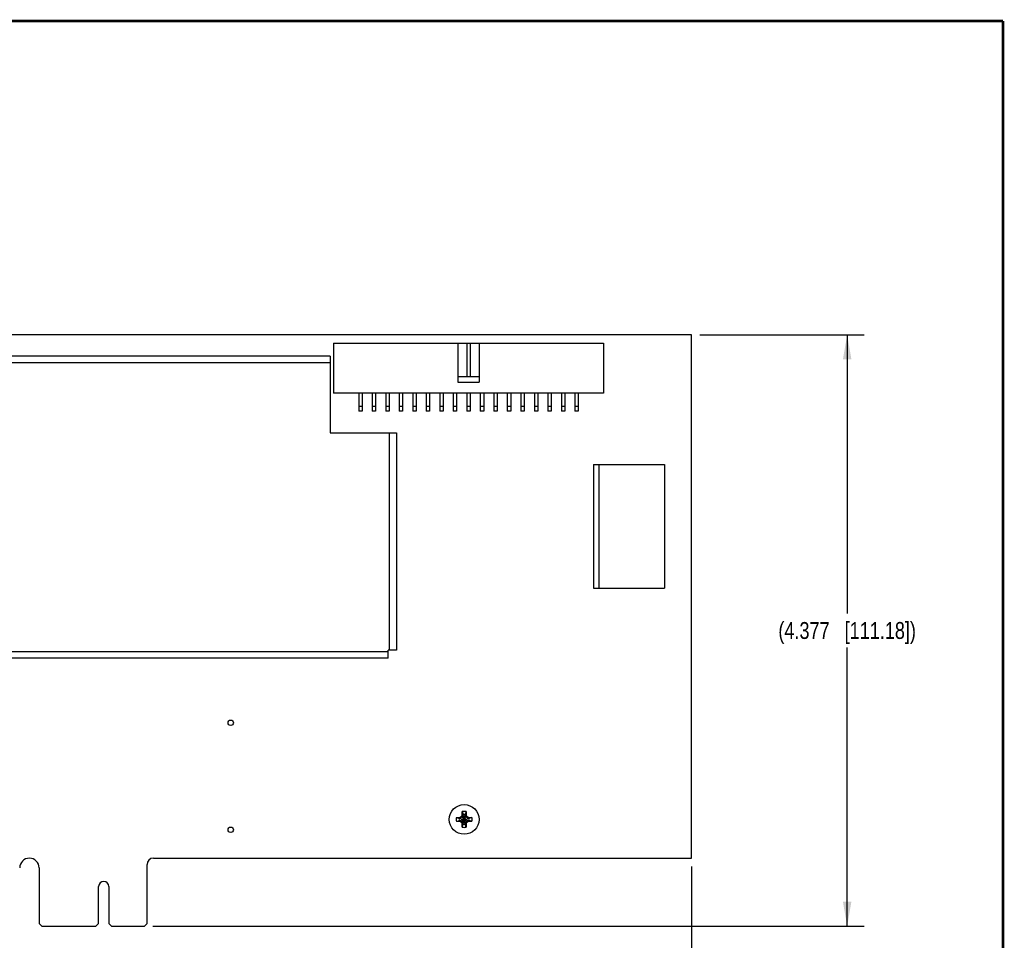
# Model space of a CAD drawing. Header units: inches. Extents: x 0.2 to 16.8, y 0.2 to 10.8.
# Tile 11 of 11: x 9.5 to 16.8, y 4 to 10.8. Entities that reach past the tile are written whole.
import ezdxf

# ---------------------------------------------------------------- set-up
doc = ezdxf.new("R2010")
doc.units = ezdxf.units.IN
doc.header["$LTSCALE"] = 0.935
doc.header["$MEASUREMENT"] = 0
doc.layers.get('0').update_dxf_attribs({"linetype": 'CONTINUOUS'})
doc.layers.add('DIMENSIONS', color=7, linetype='CONTINUOUS')
doc.styles.get("Standard").update_dxf_attribs({"font": 'txt', "width": 0.8})
doc.dimstyles.new('DIMSTYLE_1', dxfattribs={"dimtxt": 0.125, "dimasz": 0.18, "dimexe": 0.18, "dimexo": 0.0625, "dimgap": 0.09, "dimtad": 0, "dimtih": 1, "dimtoh": 1, "dimdec": 3, "dimzin": 4, "dimdsep": 46, "dimtxsty": 'STANDARD', "dimblk": '_FILLED', "dimblk1": '_FILLED', "dimblk2": '_FILLED', "dimcen": 0.09, "dimadec": 0, "dimazin": 0, "dimtp": 0.01, "dimtm": 0.01, "dimtfac": 1, "dimtdec": 3, "dimtofl": 0, "dimtmove": 0, "dimatfit": 3, "dimldrblk": '_FILLED', "dimfxl": 1, "dimtolj": 1, "dimtzin": 4, "dimarcsym": 0})

# ---------------------------------------------------------------- blocks, each defined once
blk = doc.blocks.new('_FILLED')
at = {"color": 0, "linetype": 'BYBLOCK'}
blk.add_solid([(0, 0), (-1, 0.174), (-1, -0.174)], dxfattribs=at)
blk = doc.blocks.new('*D0')
at = {"layer": 'DIMENSIONS', "color": 2, "linetype": 'CONTINUOUS'}
for p, q in [((14.5063, 8.4349), (15.7218, 8.4349)), ((15.5968, 8.4349), (15.5968, 6.3714)), ((15.5968, 4.0579), (15.5968, 6.1214)), ((10.4573, 4.0579), (15.7218, 4.0579))]:
    blk.add_line(p, q, dxfattribs=at)
at = {"layer": 'DIMENSIONS', "color": 2, "linetype": 'CONTINUOUS', "xscale": 0.18, "yscale": 0.18, "zscale": 0.18}
for p, rotation in [((15.5968, 8.4349), 90), ((15.5968, 4.0579), 270)]:
    blk.add_blockref('_FILLED', p, dxfattribs=dict(at, rotation=rotation))
at = {"layer": 'DIMENSIONS', "color": 2, "linetype": 'CONTINUOUS', "insert": (15.5968, 6.3089), "char_height": 0.125, "width": 1.625, "attachment_point": 2, "line_spacing_factor": 0.9}
blk.add_mtext('(4.377{\\Ftxt.shx;\\W1.000000;\\H0.125000; }[111.18])', dxfattribs=at)
blk = doc.blocks.new('*D1')
at = {"layer": 'DIMENSIONS', "color": 2, "linetype": 'CONTINUOUS'}
for p, q in [((14.4438, 4.4984), (14.4438, 2.9606)), ((7.7738, 3.7955), (7.7738, 2.9606)), ((7.7738, 3.0856), (10.2338, 3.0856)), ((14.4438, 3.0856), (11.9838, 3.0856))]:
    blk.add_line(p, q, dxfattribs=at)
at = {"layer": 'DIMENSIONS', "color": 2, "linetype": 'CONTINUOUS', "xscale": 0.18, "yscale": 0.18, "zscale": 0.18, "rotation": 180}
blk.add_blockref('_FILLED', (7.7738, 3.0856), dxfattribs=at)
at = {"layer": 'DIMENSIONS', "color": 2, "linetype": 'CONTINUOUS', "xscale": 0.18, "yscale": 0.18, "zscale": 0.18}
blk.add_blockref('_FILLED', (14.4438, 3.0856), dxfattribs=at)
at = {"layer": 'DIMENSIONS', "color": 2, "linetype": 'CONTINUOUS', "insert": (11.1088, 3.1481), "char_height": 0.125, "width": 1.625, "attachment_point": 2, "line_spacing_factor": 0.9}
blk.add_mtext('(6.670{\\Ftxt.shx;\\W1.000000;\\H0.125000; }[169.42])', dxfattribs=at)

msp = doc.modelspace()

# ---------------------------------------------------------------- linework, layer by layer
at = {"color": 7, "linetype": 'CONTINUOUS'}
for p, q in [((14.4438, 8.4349), (7.8438, 8.4349)), ((14.4438, 4.5609), (14.4438, 8.4349)), ((11.7938, 8.3739), (11.7938, 8.0039)), ((11.7938, 8.3739), (13.7938, 8.3739)), ((12.7138, 8.3739), (12.7138, 8.0839)), ((12.7813, 8.3739), (12.7813, 8.1239)), ((12.8063, 8.3739), (12.8063, 8.1239)), ((12.8738, 8.3739), (12.8738, 8.0839)), ((13.7938, 8.3739), (13.7938, 8.0039)), ((11.7692, 8.2779), (7.9592, 8.278)), ((11.7692, 8.2779), (11.7692, 7.7099)), ((11.7692, 8.2269), (7.9592, 8.227)), ((12.8738, 8.1239), (12.7138, 8.1239)), ((12.7138, 8.0839), (12.8738, 8.0839)), ((13.7938, 8.0039), (11.7938, 8.0039)), ((11.9813, 8.0039), (11.9813, 7.8714)), ((12.0063, 8.0039), (12.0063, 7.8714)), ((12.0813, 8.0039), (12.0813, 7.8714)), ((12.1063, 8.0039), (12.1063, 7.8714)), ((12.1813, 8.0039), (12.1813, 7.8714)), ((12.2063, 8.0039), (12.2063, 7.8714)), ((12.2813, 8.0039), (12.2813, 7.8714)), ((12.3063, 8.0039), (12.3063, 7.8714)), ((12.3813, 8.0039), (12.3813, 7.8714)), ((12.4063, 8.0039), (12.4063, 7.8714)), ((12.4813, 8.0039), (12.4813, 7.8714)), ((12.5063, 8.0039), (12.5063, 7.8714)), ((12.5813, 8.0039), (12.5813, 7.8714)), ((12.6063, 8.0039), (12.6063, 7.8714)), ((12.6813, 8.0039), (12.6813, 7.8714)), ((12.7063, 8.0039), (12.7063, 7.8714)), ((12.7813, 8.0039), (12.7813, 7.8714)), ((12.8063, 8.0039), (12.8063, 7.8714)), ((12.8813, 8.0039), (12.8813, 7.8714)), ((12.9063, 8.0039), (12.9063, 7.8714)), ((12.9813, 8.0039), (12.9813, 7.8714)), ((13.0063, 8.0039), (13.0063, 7.8714)), ((13.0813, 8.0039), (13.0813, 7.8714)), ((13.1063, 8.0039), (13.1063, 7.8714)), ((13.1813, 8.0039), (13.1813, 7.8714)), ((13.2063, 8.0039), (13.2063, 7.8714)), ((13.2813, 8.0039), (13.2813, 7.8714)), ((13.3063, 8.0039), (13.3063, 7.8714)), ((13.3813, 8.0039), (13.3813, 7.8714)), ((13.4063, 8.0039), (13.4063, 7.8714)), ((13.4813, 8.0039), (13.4813, 7.8714)), ((13.5063, 8.0039), (13.5063, 7.8714)), ((13.5813, 8.0039), (13.5813, 7.8714)), ((13.6063, 8.0039), (13.6063, 7.8714)), ((12.0063, 7.9039), (11.9813, 7.9039)), ((12.0063, 7.8714), (11.9813, 7.8714)), ((12.1063, 7.9039), (12.0813, 7.9039)), ((12.1063, 7.8714), (12.0813, 7.8714)), ((12.2063, 7.9039), (12.1813, 7.9039)), ((12.2063, 7.8714), (12.1813, 7.8714)), ((12.3063, 7.9039), (12.2813, 7.9039)), ((12.3063, 7.8714), (12.2813, 7.8714)), ((12.4063, 7.9039), (12.3813, 7.9039)), ((12.4063, 7.8714), (12.3813, 7.8714)), ((12.5063, 7.9039), (12.4813, 7.9039)), ((12.5063, 7.8714), (12.4813, 7.8714)), ((12.6063, 7.9039), (12.5813, 7.9039)), ((12.6063, 7.8714), (12.5813, 7.8714)), ((12.7063, 7.9039), (12.6813, 7.9039)), ((12.7063, 7.8714), (12.6813, 7.8714)), ((12.8063, 7.9039), (12.7813, 7.9039)), ((12.8063, 7.8714), (12.7813, 7.8714)), ((12.9063, 7.9039), (12.8813, 7.9039)), ((12.9063, 7.8714), (12.8813, 7.8714)), ((13.0063, 7.9039), (12.9813, 7.9039)), ((13.0063, 7.8714), (12.9813, 7.8714)), ((13.1063, 7.9039), (13.0813, 7.9039)), ((13.1063, 7.8714), (13.0813, 7.8714)), ((13.2063, 7.9039), (13.1813, 7.9039)), ((13.2063, 7.8714), (13.1813, 7.8714)), ((13.3063, 7.9039), (13.2813, 7.9039)), ((13.3063, 7.8714), (13.2813, 7.8714)), ((13.4063, 7.9039), (13.3813, 7.9039)), ((13.4063, 7.8714), (13.3813, 7.8714)), ((13.5063, 7.9039), (13.4813, 7.9039)), ((13.5063, 7.8714), (13.4813, 7.8714)), ((13.6063, 7.9039), (13.5813, 7.9039)), ((13.6063, 7.8714), (13.5813, 7.8714)), ((11.7692, 7.7099), (12.2602, 7.7099)), ((12.2091, 6.1019), (12.2092, 7.7099)), ((12.2602, 7.7099), (12.2601, 6.1019)), ((13.7188, 7.4749), (14.2438, 7.4749)), ((13.7188, 7.4749), (13.7188, 6.5589)), ((13.7588, 7.4749), (13.7588, 6.5589)), ((14.2438, 7.4749), (14.2438, 6.5589)), ((13.7188, 6.5589), (14.2438, 6.5589)), ((8.5891, 6.092), (12.1991, 6.0919)), ((12.2601, 6.1019), (12.1991, 6.1019)), ((12.1991, 6.0409), (12.1991, 6.1019)), ((12.1991, 6.0409), (8.5891, 6.041)), ((12.7476, 4.9053), (12.7546, 4.8833)), ((12.7691, 4.8125), (12.7546, 4.8833)), ((12.7546, 4.8833), (12.7546, 4.8804)), ((12.7546, 4.8125), (12.7691, 4.8833)), ((12.7761, 4.9053), (12.7691, 4.8833)), ((12.7691, 4.8804), (12.7691, 4.8833)), ((12.7044, 4.8622), (12.7264, 4.8552)), ((12.7044, 4.8337), (12.7264, 4.8406)), ((12.7264, 4.8406), (12.7972, 4.8552)), ((12.7293, 4.8552), (12.7264, 4.8552)), ((12.7264, 4.8552), (12.7972, 4.8406)), ((12.7264, 4.8406), (12.7293, 4.8406)), ((12.7453, 4.8644), (12.7293, 4.8552)), ((12.7328, 4.8632), (12.7293, 4.8552)), ((12.7293, 4.8406), (12.7943, 4.8552)), ((12.7293, 4.8552), (12.7943, 4.8406)), ((12.7293, 4.8406), (12.7453, 4.8314)), ((12.7328, 4.8326), (12.7293, 4.8406)), ((12.7388, 4.8667), (12.7415, 4.8682)), ((12.7415, 4.8276), (12.7388, 4.8292)), ((12.7415, 4.8682), (12.7431, 4.871)), ((12.7415, 4.8682), (12.7822, 4.8276)), ((12.7415, 4.8276), (12.7822, 4.8682)), ((12.7431, 4.8248), (12.7415, 4.8276)), ((12.7546, 4.8804), (12.7453, 4.8644)), ((12.7453, 4.8314), (12.7546, 4.8154)), ((12.7466, 4.8769), (12.7546, 4.8804)), ((12.7546, 4.8154), (12.7466, 4.8189)), ((12.7476, 4.7905), (12.7546, 4.8125)), ((12.7691, 4.8154), (12.7546, 4.8804)), ((12.7546, 4.8154), (12.7691, 4.8804)), ((12.7546, 4.8154), (12.7546, 4.8125)), ((12.7691, 4.8804), (12.7771, 4.8769)), ((12.7783, 4.8644), (12.7691, 4.8804)), ((12.7691, 4.8154), (12.7783, 4.8314)), ((12.7771, 4.8189), (12.7691, 4.8154)), ((12.7691, 4.8125), (12.7691, 4.8154)), ((12.7761, 4.7905), (12.7691, 4.8125)), ((12.7943, 4.8552), (12.7783, 4.8644)), ((12.7783, 4.8314), (12.7943, 4.8406)), ((12.7806, 4.871), (12.7822, 4.8682)), ((12.7822, 4.8276), (12.7806, 4.8248)), ((12.7822, 4.8682), (12.7849, 4.8667)), ((12.7849, 4.8292), (12.7822, 4.8276)), ((12.7908, 4.8632), (12.7943, 4.8552)), ((12.7943, 4.8406), (12.7908, 4.8326)), ((12.7972, 4.8552), (12.7943, 4.8552)), ((12.7943, 4.8406), (12.7972, 4.8406)), ((12.8193, 4.8622), (12.7972, 4.8552)), ((12.8193, 4.8337), (12.7972, 4.8406)), ((10.4618, 4.5609), (14.4438, 4.5609)), ((9.6158, 4.4889), (9.6158, 4.0779)), ((10.4148, 4.0779), (10.4148, 4.5139)), ((10.0563, 4.0779), (10.0563, 4.3514)), ((10.1313, 4.3514), (10.1313, 4.0779)), ((9.6158, 4.0779), (9.6358, 4.0579)), ((9.6358, 4.0579), (10.0363, 4.0579)), ((10.0363, 4.0579), (10.0563, 4.0779)), ((10.1313, 4.0779), (10.1513, 4.0579)), ((10.1513, 4.0579), (10.3948, 4.0579)), ((10.3948, 4.0579), (10.4148, 4.0779))]:
    msp.add_line(p, q, dxfattribs=at)
at = {"color": 7, "linetype": 'CONTINUOUS', "const_width": 0.02}
for points in [[(16.75, 10.7586), (0.25, 10.7586)], [(16.75, 0.2586), (16.75, 10.7586)]]:
    msp.add_lwpolyline(points, dxfattribs=at)
at = {"color": 7, "linetype": 'CONTINUOUS'}
for centre, radius in [((11.0338, 5.5632), 0.02), ((12.7618, 4.8479), 0.1102), ((11.0338, 4.7707), 0.02)]:
    msp.add_circle(centre, radius, dxfattribs=at)
for centre, radius, start, end in [((12.7618, 4.8479), 0.0591, 76.06066, 103.93934), ((12.7618, 4.8479), 0.0361, 78.37385, 101.62615), ((12.7618, 4.8479), 0.0591, 166.06065, 193.93935), ((12.7618, 4.8479), 0.0361, 168.37385, 191.62615), ((13.7943, 3.0537), 2.0979, 120.20913, 120.39691), ((13.8369, 6.715), 2.1823, 239.60673, 239.78724), ((12.7618, 4.8479), 0.0297, 129.09842, 140.90158), ((12.7618, 4.8479), 0.0297, 219.09842, 230.90158), ((14.6289, 3.7728), 2.1823, 149.60673, 149.78724), ((14.556, 5.8804), 2.0979, 210.20913, 210.39691), ((12.7618, 4.8479), 0.0361, 258.37385, 281.62615), ((10.9676, 3.8154), 2.0979, 30.20913, 30.39691), ((10.8947, 5.923), 2.1823, 329.60673, 329.78724), ((12.7618, 4.8479), 0.0297, 39.09842, 50.90158), ((12.7618, 4.8479), 0.0297, 309.09842, 320.90158), ((11.6868, 2.9808), 2.1823, 59.60673, 59.78724), ((11.7294, 6.6421), 2.0979, 300.20913, 300.39691), ((12.7618, 4.8479), 0.0361, 348.37385, 11.62615), ((12.7619, 4.8479), 0.0591, 346.06065, 13.93935), ((12.7618, 4.8479), 0.0591, 256.06066, 283.93934), ((9.5438, 4.4889), 0.072, 0, 180), ((10.4618, 4.5139), 0.047, 90, 180), ((10.0938, 4.3514), 0.0375, 0, 180)]:
    msp.add_arc(centre, radius, start, end, dxfattribs=at)
for points, knots in [([(12.7466, 4.8769), (12.7466, 4.8794), (12.7467, 4.8842), (12.7469, 4.8914), (12.7472, 4.8984), (12.7475, 4.9031), (12.7476, 4.9053)], [0, 0, 0, 0, 0.257988, 0.511688, 0.759542, 1, 1, 1, 1]), ([(12.7761, 4.9053), (12.7762, 4.9031), (12.7764, 4.8984), (12.7767, 4.8914), (12.777, 4.8842), (12.7771, 4.8794), (12.7771, 4.8769)], [0, 0, 0, 0, 0.240458, 0.488311, 0.742012, 1, 1, 1, 1]), ([(12.7044, 4.8622), (12.7067, 4.8623), (12.7113, 4.8625), (12.7183, 4.8628), (12.7255, 4.863), (12.7304, 4.8631), (12.7328, 4.8632)], [0, 0, 0, 0, 0.240457, 0.488311, 0.742012, 1, 1, 1, 1]), ([(12.7328, 4.8326), (12.7304, 4.8327), (12.7255, 4.8328), (12.7183, 4.833), (12.7113, 4.8333), (12.7067, 4.8335), (12.7044, 4.8337)], [0, 0, 0, 0, 0.257988, 0.511688, 0.759542, 1, 1, 1, 1]), ([(12.7476, 4.7905), (12.7475, 4.7928), (12.7472, 4.7974), (12.7469, 4.8044), (12.7467, 4.8116), (12.7466, 4.8165), (12.7466, 4.8189)], [0, 0, 0, 0, 0.240458, 0.488311, 0.742012, 1, 1, 1, 1]), ([(12.7771, 4.8189), (12.7771, 4.8165), (12.777, 4.8116), (12.7767, 4.8044), (12.7764, 4.7974), (12.7762, 4.7928), (12.7761, 4.7905)], [0, 0, 0, 0, 0.257988, 0.511688, 0.759542, 1, 1, 1, 1]), ([(12.7908, 4.8632), (12.7933, 4.8631), (12.7981, 4.863), (12.8053, 4.8628), (12.8124, 4.8625), (12.817, 4.8623), (12.8193, 4.8622)], [0, 0, 0, 0, 0.257988, 0.511688, 0.759542, 1, 1, 1, 1]), ([(12.8193, 4.8337), (12.817, 4.8335), (12.8124, 4.8333), (12.8053, 4.833), (12.7981, 4.8328), (12.7933, 4.8327), (12.7908, 4.8326)], [0, 0, 0, 0, 0.240458, 0.488311, 0.742012, 1, 1, 1, 1])]:
    msp.add_open_spline(points, degree=3, knots=knots, dxfattribs=at)

# ---------------------------------------------------------------- dimensions: what is measured, and where the dimension line sits
at = {"layer": 'DIMENSIONS', "color": 2, "linetype": 'CONTINUOUS'}
for base, p1, p2, angle, picture, middle in [((15.5968, 8.4349), (10.4573, 4.0579), (14.5063, 8.4349), 90, '*D0', (15.4968, 6.2464)), ((7.7738, 3.0856), (14.4438, 4.4984), (7.7738, 3.7955), 180, '*D1', (11.0088, 3.0856))]:
    dim = msp.add_linear_dim(base=base, p1=p1, p2=p2, angle=angle, text='(<>)', dimstyle='DIMSTYLE_1', dxfattribs=at)
    dim.commit()
    dim.dimension.update_dxf_attribs({"geometry": picture, "text_midpoint": middle, "dimtype": 160})

doc.saveas('drawing.dxf')
